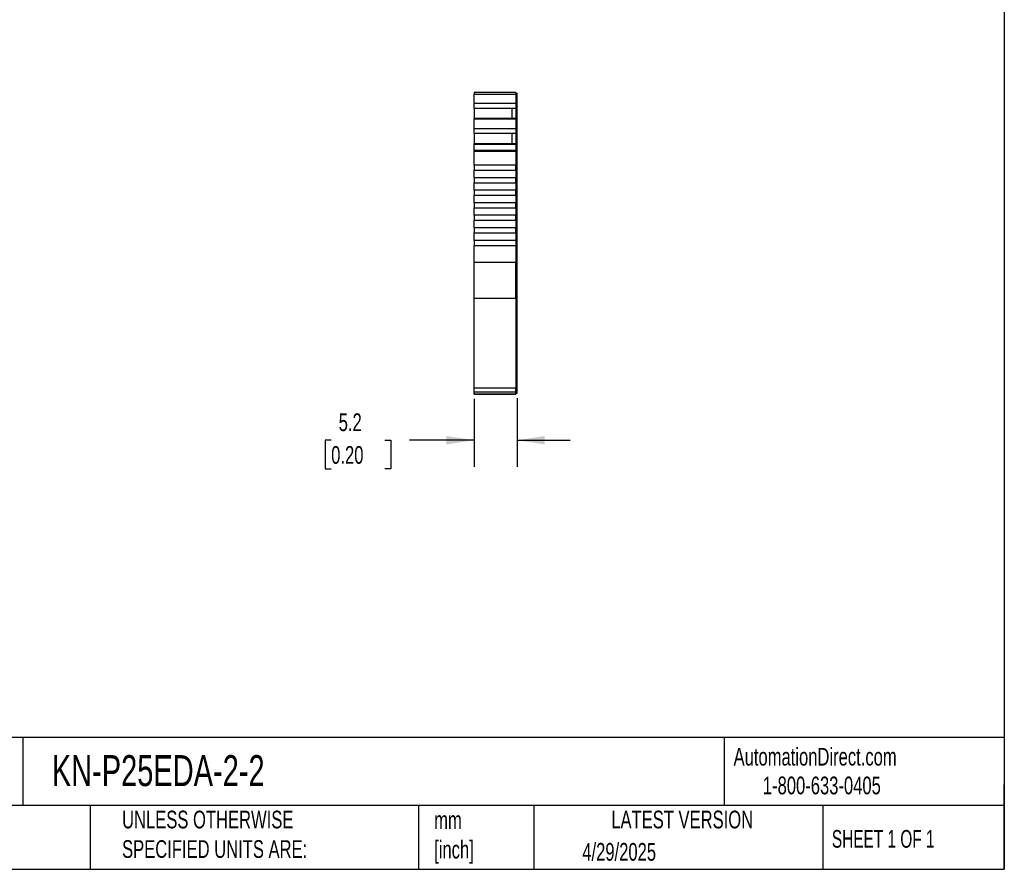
# Model space of a CAD drawing. Header units: millimetres. Extents: x 6 to 273, y 6 to 210.
# Tile 4 of 6: x 155 to 273, y 6 to 108. Entities that reach past the tile are written whole.
import ezdxf

# ---------------------------------------------------------------- set-up
doc = ezdxf.new("R2010")
doc.units = ezdxf.units.MM
doc.linetypes.add('SLD-Solid', pattern=[0])
doc.layers.add('DIMENSIONS', color=140, linetype='SLD-Solid', lineweight=25)
doc.layers.add('TEXT', color=140, linetype='SLD-Solid', lineweight=25)
doc.styles.add('SLDTEXTSTYLE0', font='TXT', dxfattribs={"width": 0.7})
doc.styles.add('SLDTEXTSTYLE1', font='TXT', dxfattribs={"width": 0.65})
doc.dimstyles.new('SLDDIMSTYLE1', dxfattribs={"dimtxt": 2.158008, "dimasz": 3.302, "dimexe": 0, "dimexo": 0.0625, "dimgap": 0.539502, "dimtad": 0, "dimtih": 1, "dimtoh": 1, "dimrnd": 1e-09, "dimzin": 12, "dimdsep": 46, "dimtxsty": 'SLDTEXTSTYLE0', "dimsah": 1, "dimcen": 0.09, "dimadec": 0, "dimazin": 3, "dimtfac": 1, "dimtmove": 0, "dimatfit": 0, "dimfxl": 0, "dimfrac": 2, "dimtolj": 1, "dimtzin": 12, "dimarcsym": 0})

# ---------------------------------------------------------------- blocks, each defined once
blk = doc.blocks.new('_D_3')
at = {"layer": 'DIMENSIONS'}
for p, q in [((209.68, 62.62), (209.68, 54.49)), ((214.83, 62.7), (214.83, 54.49)), ((192.6, 57.66), (191.87, 57.66)), ((191.87, 57.66), (191.87, 54.23)), ((199.01, 57.66), (199.74, 57.66)), ((199.74, 57.66), (199.74, 54.23)), ((209.68, 57.66), (201.94, 57.66)), ((214.83, 57.66), (221.18, 57.66)), ((191.87, 54.23), (192.6, 54.23)), ((199.74, 54.23), (199.01, 54.23))]:
    blk.add_line(p, q, dxfattribs=at)
for points in [[(209.68, 57.66), (206.38, 58.17), (206.38, 57.15)], [(214.83, 57.66), (218.13, 57.15), (218.13, 58.17)]]:
    blk.add_solid(points, dxfattribs=at)
at = {"layer": 'DIMENSIONS', "char_height": 2.117, "attachment_point": 1, "style": 'SLDTEXTSTYLE0'}
for s, insert in [('5.2', (193.5, 60.87)), ('0.20', (192.6, 56.96))]:
    blk.add_mtext(s, dxfattribs=dict(at, insert=insert))

msp = doc.modelspace()

# ---------------------------------------------------------------- linework, layer by layer
for p, q in [((214.682, 99.256), (209.682, 99.256)), ((209.682, 99.256), (209.682, 99.034)), ((209.682, 99.034), (214.682, 99.034)), ((209.682, 97.908), (209.682, 99.034)), ((214.682, 99.256), (214.432, 99.256)), ((214.682, 99.256), (214.432, 99.256)), ((214.682, 99.256), (214.682, 99.034)), ((214.682, 99.256), (214.682, 99.256)), ((214.682, 99.156), (214.832, 99.156)), ((214.682, 99.156), (214.832, 99.156)), ((214.682, 99.034), (214.682, 97.908)), ((214.682, 99.008), (214.832, 99.008)), ((214.832, 99.008), (214.832, 99.156)), ((214.832, 97.951), (214.832, 99.008)), ((214.682, 97.908), (209.682, 97.908)), ((209.682, 97.349), (209.682, 97.908)), ((214.682, 97.951), (214.832, 97.951)), ((214.682, 97.908), (214.682, 97.349)), ((214.832, 97.441), (214.832, 97.951)), ((214.682, 97.349), (209.682, 97.349)), ((209.682, 97.333), (209.682, 97.349)), ((209.682, 97.333), (209.682, 96.142)), ((214.232, 97.333), (209.682, 97.333)), ((214.682, 97.333), (214.232, 97.333)), ((214.232, 96.142), (214.232, 97.333)), ((214.682, 97.441), (214.832, 97.441)), ((214.682, 97.404), (214.832, 97.404)), ((214.682, 97.349), (214.682, 97.333)), ((214.682, 97.333), (214.682, 96.142)), ((214.832, 97.404), (214.832, 97.441)), ((214.832, 96.041), (214.832, 97.404)), ((214.682, 96.142), (209.682, 96.142)), ((209.682, 96.072), (209.682, 96.142)), ((214.682, 96.072), (209.682, 96.072)), ((209.682, 94.914), (209.682, 96.072)), ((214.682, 96.142), (214.682, 96.072)), ((214.682, 96.072), (214.682, 94.914)), ((214.682, 96.041), (214.832, 96.041)), ((214.682, 95.978), (214.832, 95.978)), ((214.832, 95.978), (214.832, 96.041)), ((214.832, 94.957), (214.832, 95.978)), ((214.682, 94.914), (209.682, 94.914)), ((209.682, 94.355), (209.682, 94.914)), ((214.682, 94.355), (209.682, 94.355)), ((209.682, 94.339), (209.682, 94.355)), ((209.682, 94.339), (209.682, 93.148)), ((214.232, 94.339), (209.682, 94.339)), ((214.682, 94.339), (214.232, 94.339)), ((214.232, 93.148), (214.232, 94.339)), ((214.682, 94.957), (214.832, 94.957)), ((214.682, 94.914), (214.682, 94.355)), ((214.682, 94.447), (214.832, 94.447)), ((214.682, 94.41), (214.832, 94.41)), ((214.682, 94.355), (214.682, 94.339)), ((214.682, 94.339), (214.682, 93.148)), ((214.832, 94.447), (214.832, 94.957)), ((214.832, 94.41), (214.832, 94.447)), ((214.832, 93.047), (214.832, 94.41)), ((209.682, 93.148), (214.682, 93.148)), ((209.682, 93.078), (209.682, 93.148)), ((209.682, 93.078), (214.682, 93.078)), ((209.682, 92.305), (209.682, 93.078)), ((214.682, 93.148), (214.682, 93.078)), ((214.682, 93.078), (214.682, 92.305)), ((214.682, 93.047), (214.832, 93.047)), ((214.682, 92.984), (214.832, 92.984)), ((214.832, 92.984), (214.832, 93.047)), ((214.832, 92.279), (214.832, 92.984)), ((214.682, 92.305), (209.682, 92.305)), ((209.682, 92.305), (209.682, 92.227)), ((209.682, 92.227), (214.682, 92.227)), ((209.682, 90.556), (209.682, 92.227)), ((214.682, 92.227), (214.682, 92.305)), ((214.682, 92.279), (214.832, 92.279)), ((214.682, 92.227), (214.682, 90.556)), ((214.682, 92.227), (214.832, 92.227)), ((214.832, 92.227), (214.832, 92.279)), ((214.832, 78.895), (214.832, 92.227)), ((214.682, 90.556), (209.682, 90.556)), ((209.682, 90.556), (209.682, 89.956)), ((209.682, 89.956), (214.682, 89.956)), ((209.682, 89.056), (209.682, 89.956)), ((214.682, 89.956), (214.682, 90.556)), ((214.682, 89.956), (214.682, 89.056)), ((214.682, 89.056), (209.682, 89.056)), ((209.682, 89.056), (209.682, 88.456)), ((209.682, 88.456), (214.682, 88.456)), ((209.682, 87.556), (209.682, 88.456)), ((214.682, 88.456), (214.682, 89.056)), ((214.682, 88.456), (214.682, 87.556)), ((214.682, 87.556), (209.682, 87.556)), ((209.682, 87.556), (209.682, 86.956)), ((214.682, 86.956), (214.682, 87.556)), ((209.682, 86.956), (214.682, 86.956)), ((209.682, 86.056), (209.682, 86.956)), ((214.682, 86.056), (209.682, 86.056)), ((209.682, 86.056), (209.682, 85.456)), ((214.682, 86.956), (214.682, 86.056)), ((214.682, 85.456), (214.682, 86.056)), ((209.682, 85.456), (214.682, 85.456)), ((209.682, 84.556), (209.682, 85.456)), ((214.682, 85.456), (214.682, 84.556)), ((214.682, 84.556), (209.682, 84.556)), ((209.682, 84.556), (209.682, 83.956)), ((209.682, 83.956), (214.682, 83.956)), ((209.682, 83.056), (209.682, 83.956)), ((214.682, 83.956), (214.682, 84.556)), ((214.682, 83.956), (214.682, 83.056)), ((214.682, 83.056), (209.682, 83.056)), ((209.682, 83.056), (209.682, 82.456)), ((209.682, 82.456), (214.682, 82.456)), ((209.682, 81.556), (209.682, 82.456)), ((214.682, 82.456), (214.682, 83.056)), ((214.682, 82.456), (214.682, 81.556)), ((214.682, 81.556), (209.682, 81.556)), ((209.682, 81.556), (209.682, 80.956)), ((214.682, 81.556), (214.682, 80.956)), ((209.682, 80.956), (214.682, 80.956)), ((209.682, 78.895), (209.682, 80.956)), ((214.682, 80.956), (214.682, 78.895)), ((214.682, 78.895), (209.682, 78.895)), ((209.682, 74.662), (209.682, 78.895)), ((214.682, 74.662), (214.682, 78.895)), ((214.682, 78.895), (214.832, 78.895)), ((214.832, 74.747), (214.832, 78.895)), ((209.682, 74.662), (214.682, 74.662)), ((209.682, 63.885), (209.682, 74.662)), ((214.682, 74.747), (214.832, 74.747)), ((214.682, 74.662), (214.682, 63.885)), ((214.832, 63.97), (214.832, 74.747)), ((214.682, 63.885), (209.682, 63.885)), ((209.682, 63.446), (209.682, 63.885)), ((214.682, 63.97), (214.832, 63.97)), ((214.682, 63.446), (214.682, 63.885)), ((214.832, 63.546), (214.832, 63.97)), ((209.682, 63.446), (214.682, 63.446)), ((209.682, 63.184), (209.682, 63.446)), ((209.682, 63.184), (214.682, 63.184)), ((214.682, 63.184), (209.682, 63.184)), ((209.682, 63.184), (209.682, 63.184)), ((214.682, 63.546), (214.832, 63.546)), ((214.682, 63.184), (214.682, 63.446)), ((214.832, 63.284), (214.682, 63.284)), ((214.682, 63.284), (214.832, 63.284)), ((214.682, 63.184), (214.682, 63.184)), ((214.832, 63.284), (214.832, 63.546))]:
    msp.add_line(p, q)
msp.add_open_spline([(212.844, 99.256), (212.825, 99.256), (212.787, 99.256), (212.724, 99.256), (212.657, 99.256), (212.56, 99.256), (212.427, 99.256), (212.257, 99.256), (212.088, 99.256), (211.93, 99.256), (211.787, 99.256), (211.709, 99.256), (211.67, 99.256)], degree=3, knots=[0, 0, 0, 0, 0.0602697, 0.1200562, 0.1798933, 0.2403137, 0.3700145, 0.5001284, 0.6298294, 0.7599435, 0.879871, 1, 1, 1, 1])
at = {"layer": 'TEXT'}
for p, q in [((273.05, 209.55), (273.05, 6.35)), ((273.05, 22.126), (6.35, 22.126)), ((155.759, 22.126), (155.759, 13.97)), ((239.575, 22.126), (239.575, 13.97)), ((273.05, 6.35), (273.05, 16.51)), ((273.05, 13.97), (6.35, 13.97)), ((163.78, 13.97), (163.78, 6.35)), ((203.024, 13.97), (203.024, 6.35)), ((216.812, 13.97), (216.812, 6.35)), ((251.349, 13.97), (251.349, 6.35)), ((6.35, 6.35), (273.05, 6.35))]:
    msp.add_line(p, q, dxfattribs=at)

# ---------------------------------------------------------------- texts
for s, insert, char_height, attachment_point, style in [('KN-P25EDA-2-2', (159.208, 20.006), 3.70417, 1, 'SLDTEXTSTYLE0'), ('AutomationDirect.com', (240.695, 20.877), 2.11667, 1, 'SLDTEXTSTYLE0'), ('1-800-633-0405', (244.192, 17.437), 2.11667, 1, 'SLDTEXTSTYLE0'), ('UNLESS OTHERWISE ^JSPECIFIED UNITS ARE:', (167.608, 13.361), 2.11667, 1, 'SLDTEXTSTYLE0'), ('LATEST VERSION', (234.552, 13.364), 2.11667, 2, 'SLDTEXTSTYLE0'), ('mm^J[inch]', (204.907, 13.297), 2.1167, 1, 'SLDTEXTSTYLE0'), ('SHEET 1 OF 1', (252.441, 11.051), 2.11667, 1, 'SLDTEXTSTYLE1'), ('4/29/2025', (222.613, 9.497), 2.1167, 1, 'SLDTEXTSTYLE0')]:
    msp.add_mtext(s, dxfattribs=dict(at, insert=insert, char_height=char_height, attachment_point=attachment_point, style=style))

# ---------------------------------------------------------------- dimensions: what is measured, and where the dimension line sits
at = {"layer": 'DIMENSIONS'}
dim = msp.add_linear_dim(base=(214.832, 57.661), p1=(209.682, 63.885), p2=(214.832, 63.97), angle=0, dimstyle='SLDDIMSTYLE1', dxfattribs=at)
dim.commit()
dim.dimension.update_dxf_attribs({"geometry": '_D_3', "text_midpoint": (195.805, 57.661), "dimtype": 160})

doc.saveas('drawing.dxf')
